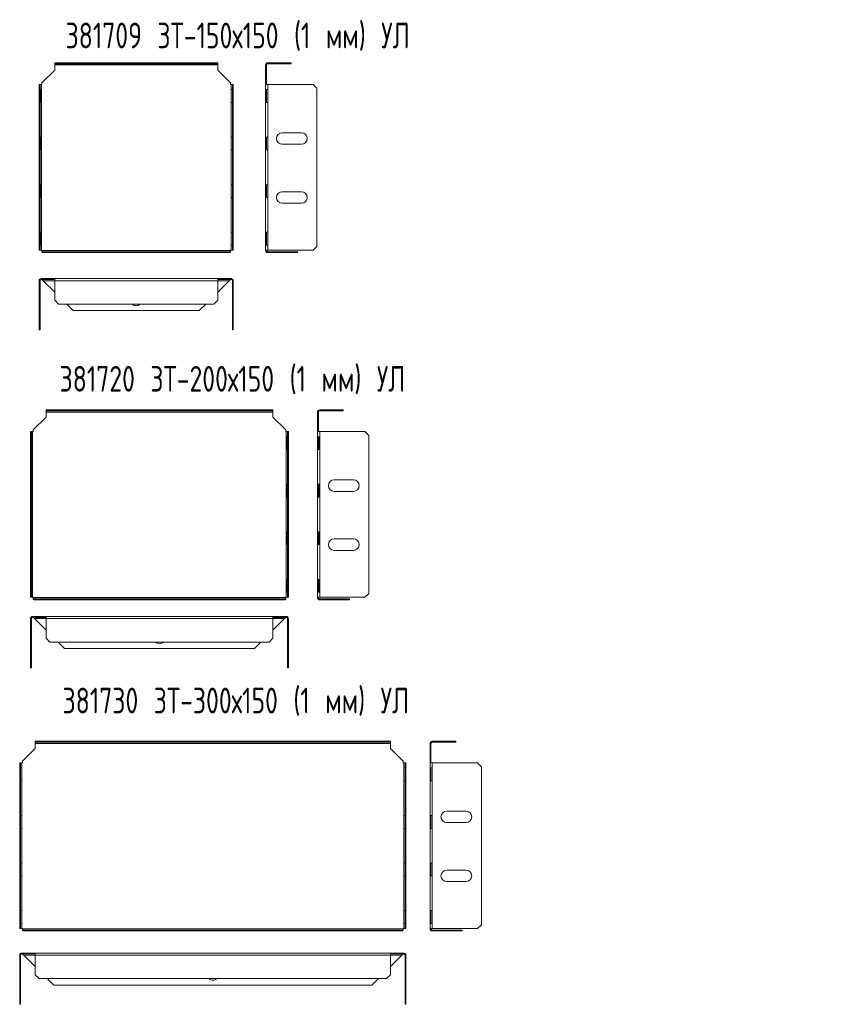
# Model space of a CAD drawing. Header units: millimetres. Extents: x 540 to 1228, y -1310 to 249.
# Tile 2 of 2: x 547 to 1180, y -519 to 249. Entities that reach past the tile are written whole.
import ezdxf

# ---------------------------------------------------------------- set-up
doc = ezdxf.new("R2010")
doc.units = ezdxf.units.MM
doc.styles.add('SLDTEXTSTYLE0', font='TXT', dxfattribs={"width": 0.7, "bigfont": 'bigfont'})

msp = doc.modelspace()

# ---------------------------------------------------------------- linework, layer by layer
at = {"color": 7, "linetype": 'Continuous', "lineweight": 15}
for p, q in [((574.81, 214.62), (574.81, 215.32)), ((574.81, 215.32), (577.81, 215.32)), ((577.81, 215.32), (577.81, 214.62)), ((698.93, 215.32), (577.81, 215.32)), ((698.93, 214.62), (698.93, 215.32)), ((698.93, 215.32), (701.93, 215.32)), ((701.93, 215.32), (701.93, 214.62)), ((740.98, 215.32), (740.98, 214.62)), ((756.28, 215.32), (740.98, 215.32)), ((756.28, 214.62), (756.28, 215.32)), ((756.28, 215.32), (759.28, 215.32)), ((759.28, 215.32), (759.28, 214.62)), ((574.81, 209.68), (564.81, 199.68)), ((577.81, 214.62), (574.81, 214.62)), ((574.81, 214.62), (574.81, 213.62)), ((701.93, 213.62), (574.81, 213.62)), ((574.81, 213.62), (574.81, 209.68)), ((698.93, 214.62), (577.81, 214.62)), ((701.93, 214.62), (698.93, 214.62)), ((701.93, 213.62), (701.93, 214.62)), ((701.93, 209.68), (701.93, 213.62)), ((711.93, 199.68), (701.93, 209.68)), ((739.28, 213.62), (739.98, 213.62)), ((739.28, 213.62), (739.28, 209.68)), ((739.98, 209.68), (739.28, 209.68)), ((739.28, 209.68), (739.28, 199.68)), ((739.98, 213.62), (739.98, 209.68)), ((739.98, 209.68), (739.98, 199.68)), ((756.28, 214.62), (740.98, 214.62)), ((759.28, 214.62), (756.28, 214.62)), ((564.81, 199.68), (564.81, 198.43)), ((711.93, 198.43), (711.93, 199.68)), ((739.98, 199.68), (739.28, 199.68)), ((739.28, 199.68), (739.28, 198.43)), ((739.98, 199.68), (739.98, 198.43)), ((562.67, 198.43), (563.37, 198.43)), ((562.67, 195.43), (562.67, 198.43)), ((563.37, 195.43), (562.67, 195.43)), ((562.67, 195.43), (562.67, 72.21)), ((563.37, 198.43), (563.37, 195.43)), ((564.37, 198.43), (563.37, 198.43)), ((563.37, 195.43), (563.37, 72.21)), ((563.37, 194.43), (564.32, 194.43)), ((563.37, 184.43), (563.37, 194.43)), ((564.29, 194.43), (564.29, 184.43)), ((564.32, 194.43), (564.32, 184.43)), ((564.37, 69.21), (564.37, 198.43)), ((564.81, 198.43), (564.37, 198.43)), ((712.37, 198.43), (711.93, 198.43)), ((712.37, 69.21), (712.37, 198.43)), ((713.37, 198.43), (712.37, 198.43)), ((712.41, 194.43), (713.36, 194.43)), ((712.41, 184.43), (712.41, 194.43)), ((712.44, 184.43), (712.44, 194.43)), ((713.36, 194.43), (713.36, 184.43)), ((713.37, 198.43), (714.07, 198.43)), ((713.37, 195.43), (713.37, 198.43)), ((714.07, 195.43), (713.37, 195.43)), ((713.37, 72.21), (713.37, 195.43)), ((714.07, 198.43), (714.07, 195.43)), ((714.07, 72.21), (714.07, 195.43)), ((739.28, 198.43), (740.98, 198.43)), ((739.28, 69.21), (739.28, 198.43)), ((740.91, 194.43), (739.28, 194.43)), ((739.28, 194.43), (739.28, 184.43)), ((739.98, 194.43), (739.98, 184.43)), ((740.91, 184.43), (740.91, 194.43)), ((740.98, 69.21), (740.98, 198.43)), ((740.98, 198.43), (776.28, 198.43)), ((779.28, 195.43), (776.28, 198.43)), ((779.28, 195.43), (779.28, 72.21)), ((564.32, 184.43), (563.37, 184.43)), ((713.36, 184.43), (712.41, 184.43)), ((739.28, 184.43), (740.91, 184.43)), ((563.37, 157.36), (564.32, 157.36)), ((563.37, 147.36), (563.37, 157.36)), ((564.29, 157.36), (564.29, 147.36)), ((564.32, 157.36), (564.32, 147.36)), ((712.41, 157.36), (713.36, 157.36)), ((712.41, 147.36), (712.41, 157.36)), ((712.44, 147.36), (712.44, 157.36)), ((713.36, 157.36), (713.36, 147.36)), ((740.91, 157.36), (739.28, 157.36)), ((739.28, 157.36), (739.28, 147.36)), ((739.98, 157.36), (739.98, 147.36)), ((740.91, 147.36), (740.91, 157.36)), ((752.28, 160.82), (767.28, 160.82)), ((564.32, 147.36), (563.37, 147.36)), ((713.36, 147.36), (712.41, 147.36)), ((739.28, 147.36), (740.91, 147.36)), ((767.28, 151.82), (752.28, 151.82)), ((563.37, 120.29), (564.32, 120.29)), ((563.37, 110.29), (563.37, 120.29)), ((564.29, 120.29), (564.29, 110.29)), ((564.32, 120.29), (564.32, 110.29)), ((712.41, 110.29), (712.41, 120.29)), ((712.41, 120.29), (713.36, 120.29)), ((712.44, 110.29), (712.44, 120.29)), ((713.36, 120.29), (713.36, 110.29)), ((740.91, 120.29), (739.28, 120.29)), ((739.28, 120.29), (739.28, 110.29)), ((739.98, 120.29), (739.98, 110.29)), ((740.91, 110.29), (740.91, 120.29)), ((564.32, 110.29), (563.37, 110.29)), ((713.36, 110.29), (712.41, 110.29)), ((739.28, 110.29), (740.91, 110.29)), ((752.28, 114.82), (767.28, 114.82)), ((767.28, 105.82), (752.28, 105.82)), ((563.37, 83.21), (564.32, 83.21)), ((563.37, 73.21), (563.37, 83.21)), ((564.29, 83.21), (564.29, 73.21)), ((564.32, 83.21), (564.32, 73.21)), ((712.41, 73.21), (712.41, 83.21)), ((712.41, 83.21), (713.36, 83.21)), ((712.44, 73.21), (712.44, 83.21)), ((713.36, 83.21), (713.36, 73.21)), ((740.91, 83.21), (739.28, 83.21)), ((739.28, 83.21), (739.28, 73.21)), ((739.98, 83.21), (739.98, 73.21)), ((740.91, 73.21), (740.91, 83.21)), ((562.67, 69.21), (562.67, 72.21)), ((562.67, 72.21), (563.37, 72.21)), ((563.37, 69.21), (562.67, 69.21)), ((564.32, 73.21), (563.37, 73.21)), ((563.37, 72.21), (563.37, 69.21)), ((563.37, 69.21), (564.37, 69.21)), ((564.37, 69.21), (564.81, 69.21)), ((564.81, 69.21), (564.81, 69.02)), ((711.93, 69.21), (712.37, 69.21)), ((711.93, 69.02), (711.93, 69.21)), ((712.37, 69.21), (713.37, 69.21)), ((713.36, 73.21), (712.41, 73.21)), ((713.37, 72.21), (714.07, 72.21)), ((713.37, 69.21), (713.37, 72.21)), ((714.07, 69.21), (713.37, 69.21)), ((714.07, 72.21), (714.07, 69.21)), ((739.28, 73.21), (740.91, 73.21)), ((740.98, 69.21), (739.28, 69.21)), ((739.28, 69.21), (739.28, 69.02)), ((739.98, 69.21), (739.98, 69.02)), ((776.28, 69.21), (740.98, 69.21)), ((776.28, 69.21), (779.28, 72.21)), ((711.93, 69.02), (564.81, 69.02)), ((564.81, 69.02), (564.81, 68.32)), ((564.81, 67.82), (564.81, 68.32)), ((565.87, 68.02), (589.17, 68.02)), ((565.87, 67.32), (565.87, 68.02)), ((565.87, 67.32), (589.17, 67.32)), ((589.17, 68.02), (589.17, 67.32)), ((589.17, 68.02), (687.57, 68.02)), ((589.17, 67.32), (687.57, 67.32)), ((687.57, 68.02), (687.57, 67.32)), ((687.57, 68.02), (710.87, 68.02)), ((687.57, 67.32), (710.87, 67.32)), ((710.87, 68.02), (710.87, 67.32)), ((711.93, 68.32), (711.93, 69.02)), ((711.93, 67.82), (711.93, 68.32)), ((739.28, 69.02), (739.98, 69.02)), ((739.78, 67.82), (740.28, 68.32)), ((740.98, 67.32), (740.98, 68.02)), ((740.98, 68.02), (764.28, 68.02)), ((740.98, 67.32), (764.28, 67.32)), ((764.28, 68.02), (764.28, 67.32)), ((564.37, 47.12), (564.37, 46.42)), ((564.81, 47.12), (564.37, 47.12)), ((564.81, 46.42), (564.37, 46.42)), ((564.81, 46.42), (564.81, 47.12)), ((574.81, 47.12), (564.81, 47.12)), ((574.81, 46.42), (564.81, 46.42)), ((564.81, 46.42), (564.81, 46.13)), ((701.93, 47.12), (574.81, 47.12)), ((574.81, 45.42), (574.81, 47.12)), ((701.93, 47.12), (701.93, 45.42)), ((711.93, 47.12), (701.93, 47.12)), ((711.93, 46.42), (701.93, 46.42)), ((711.93, 46.42), (711.93, 47.12)), ((712.37, 47.12), (711.93, 47.12)), ((712.37, 46.42), (711.93, 46.42)), ((711.93, 46.13), (711.93, 46.42)), ((712.37, 47.12), (712.37, 46.42)), ((562.67, 45.42), (563.37, 45.42)), ((562.67, 45.42), (562.67, 10.12)), ((563.37, 45.42), (563.37, 10.12)), ((574.81, 45.42), (565.87, 45.42)), ((565.87, 45.42), (574.81, 36.48)), ((701.93, 45.42), (574.81, 45.42)), ((574.81, 30.12), (574.81, 45.42)), ((701.93, 45.42), (701.93, 30.12)), ((710.87, 45.42), (701.93, 45.42)), ((701.93, 36.48), (710.87, 45.42)), ((714.07, 45.42), (713.37, 45.42)), ((713.37, 10.12), (713.37, 45.42)), ((714.07, 10.12), (714.07, 45.42)), ((574.81, 30.12), (577.81, 27.12)), ((698.93, 27.12), (577.81, 27.12)), ((584.17, 27.12), (589.17, 22.12)), ((687.57, 22.12), (692.57, 27.12)), ((698.93, 27.12), (701.93, 30.12)), ((589.17, 22.12), (687.57, 22.12)), ((562.67, 10.12), (563.37, 10.12)), ((562.67, 7.12), (562.67, 10.12)), ((563.37, 10.12), (563.37, 7.12)), ((713.37, 10.12), (714.07, 10.12)), ((713.37, 7.12), (713.37, 10.12)), ((714.07, 10.12), (714.07, 7.12)), ((563.37, 7.12), (562.67, 7.12)), ((714.07, 7.12), (713.37, 7.12)), ((568.02, -61.01), (558.02, -71.01)), ((568.02, -56.08), (568.02, -55.38)), ((568.02, -55.38), (571.02, -55.38)), ((571.02, -56.08), (568.02, -56.08)), ((568.02, -56.08), (568.02, -57.08)), ((744.93, -57.08), (568.02, -57.08)), ((568.02, -57.08), (568.02, -61.01)), ((571.02, -55.38), (571.02, -56.08)), ((741.93, -55.38), (571.02, -55.38)), ((741.93, -56.08), (571.02, -56.08)), ((741.93, -56.08), (741.93, -55.38)), ((741.93, -55.38), (744.93, -55.38)), ((744.93, -56.08), (741.93, -56.08)), ((744.93, -55.38), (744.93, -56.08)), ((744.93, -57.08), (744.93, -56.08)), ((744.93, -61.01), (744.93, -57.08)), ((754.93, -71.01), (744.93, -61.01)), ((779.72, -57.08), (780.42, -57.08)), ((779.72, -57.08), (779.72, -61.01)), ((780.42, -61.01), (779.72, -61.01)), ((779.72, -61.01), (779.72, -71.01)), ((780.42, -57.08), (780.42, -61.01)), ((780.42, -61.01), (780.42, -71.01)), ((781.42, -55.38), (781.42, -56.08)), ((796.72, -55.38), (781.42, -55.38)), ((796.72, -56.08), (781.42, -56.08)), ((796.72, -56.08), (796.72, -55.38)), ((796.72, -55.38), (799.72, -55.38)), ((799.72, -56.08), (796.72, -56.08)), ((799.72, -55.38), (799.72, -56.08)), ((555.88, -72.26), (556.58, -72.26)), ((555.88, -75.26), (555.88, -72.26)), ((556.58, -75.26), (555.88, -75.26)), ((555.88, -75.26), (555.88, -198.48)), ((556.58, -72.26), (556.58, -75.26)), ((557.58, -72.26), (556.58, -72.26)), ((556.58, -75.26), (556.58, -198.48)), ((556.58, -76.26), (557.54, -76.26)), ((556.58, -86.26), (556.58, -76.26)), ((557.51, -76.26), (557.51, -86.26)), ((557.54, -76.26), (557.54, -86.26)), ((557.58, -201.48), (557.58, -72.26)), ((558.02, -72.26), (557.58, -72.26)), ((558.02, -71.01), (558.02, -72.26)), ((754.93, -72.26), (754.93, -71.01)), ((755.37, -72.26), (754.93, -72.26)), ((755.37, -201.48), (755.37, -72.26)), ((756.37, -72.26), (755.37, -72.26)), ((755.42, -76.26), (756.37, -76.26)), ((755.42, -86.26), (755.42, -76.26)), ((755.45, -86.26), (755.45, -76.26)), ((756.37, -72.26), (757.07, -72.26)), ((756.37, -75.26), (756.37, -72.26)), ((757.07, -75.26), (756.37, -75.26)), ((756.37, -198.48), (756.37, -75.26)), ((756.37, -76.26), (756.37, -86.26)), ((757.07, -72.26), (757.07, -75.26)), ((757.07, -198.48), (757.07, -75.26)), ((780.42, -71.01), (779.72, -71.01)), ((779.72, -71.01), (779.72, -72.26)), ((779.72, -72.26), (781.42, -72.26)), ((779.72, -201.48), (779.72, -72.26)), ((781.34, -76.26), (779.72, -76.26)), ((779.72, -76.26), (779.72, -86.26)), ((780.42, -71.01), (780.42, -72.26)), ((780.42, -76.26), (780.42, -86.26)), ((781.34, -86.26), (781.34, -76.26)), ((781.42, -201.48), (781.42, -72.26)), ((781.42, -72.26), (816.72, -72.26)), ((819.72, -75.26), (816.72, -72.26)), ((819.72, -75.26), (819.72, -198.48)), ((557.54, -86.26), (556.58, -86.26)), ((756.37, -86.26), (755.42, -86.26)), ((779.72, -86.26), (781.34, -86.26)), ((556.58, -113.34), (557.54, -113.34)), ((556.58, -123.34), (556.58, -113.34)), ((557.51, -113.34), (557.51, -123.34)), ((557.54, -113.34), (557.54, -123.34)), ((755.42, -113.34), (756.37, -113.34)), ((755.42, -123.34), (755.42, -113.34)), ((755.45, -123.34), (755.45, -113.34)), ((756.37, -113.34), (756.37, -123.34)), ((781.34, -113.34), (779.72, -113.34)), ((779.72, -113.34), (779.72, -123.34)), ((780.42, -113.34), (780.42, -123.34)), ((781.34, -123.34), (781.34, -113.34)), ((792.72, -109.87), (807.72, -109.87)), ((807.72, -118.87), (792.72, -118.87)), ((557.54, -123.34), (556.58, -123.34)), ((756.37, -123.34), (755.42, -123.34)), ((779.72, -123.34), (781.34, -123.34)), ((556.58, -150.41), (557.54, -150.41)), ((556.58, -160.41), (556.58, -150.41)), ((557.51, -150.41), (557.51, -160.41)), ((557.54, -150.41), (557.54, -160.41)), ((755.42, -160.41), (755.42, -150.41)), ((755.42, -150.41), (756.37, -150.41)), ((755.45, -160.41), (755.45, -150.41)), ((756.37, -150.41), (756.37, -160.41)), ((781.34, -150.41), (779.72, -150.41)), ((779.72, -150.41), (779.72, -160.41)), ((780.42, -150.41), (780.42, -160.41)), ((781.34, -160.41), (781.34, -150.41)), ((557.54, -160.41), (556.58, -160.41)), ((756.37, -160.41), (755.42, -160.41)), ((779.72, -160.41), (781.34, -160.41)), ((792.72, -155.87), (807.72, -155.87)), ((807.72, -164.87), (792.72, -164.87)), ((556.58, -187.48), (557.54, -187.48)), ((556.58, -197.48), (556.58, -187.48)), ((557.51, -187.48), (557.51, -197.48)), ((557.54, -187.48), (557.54, -197.48)), ((755.42, -197.48), (755.42, -187.48)), ((755.42, -187.48), (756.37, -187.48)), ((755.45, -197.48), (755.45, -187.48)), ((756.37, -187.48), (756.37, -197.48)), ((781.34, -187.48), (779.72, -187.48)), ((779.72, -187.48), (779.72, -197.48)), ((780.42, -187.48), (780.42, -197.48)), ((781.34, -197.48), (781.34, -187.48)), ((555.88, -201.48), (555.88, -198.48)), ((555.88, -198.48), (556.58, -198.48)), ((557.54, -197.48), (556.58, -197.48)), ((556.58, -198.48), (556.58, -201.48)), ((756.37, -197.48), (755.42, -197.48)), ((756.37, -198.48), (757.07, -198.48)), ((756.37, -201.48), (756.37, -198.48)), ((757.07, -198.48), (757.07, -201.48)), ((779.72, -197.48), (781.34, -197.48)), ((816.72, -201.48), (819.72, -198.48)), ((556.58, -201.48), (555.88, -201.48)), ((556.58, -201.48), (557.58, -201.48)), ((557.58, -201.48), (558.02, -201.48)), ((558.02, -201.48), (558.02, -201.67)), ((754.93, -201.67), (558.02, -201.67)), ((558.02, -201.67), (558.02, -202.38)), ((558.02, -202.88), (558.02, -202.38)), ((559.08, -203.37), (559.08, -202.67)), ((559.08, -202.67), (582.38, -202.67)), ((559.08, -203.37), (582.38, -203.37)), ((582.38, -202.67), (582.38, -203.37)), ((582.38, -202.67), (730.57, -202.67)), ((582.38, -203.37), (730.57, -203.37)), ((730.57, -202.67), (730.57, -203.37)), ((730.57, -202.67), (753.87, -202.67)), ((730.57, -203.37), (753.87, -203.37)), ((753.87, -202.67), (753.87, -203.37)), ((754.93, -201.48), (755.37, -201.48)), ((754.93, -201.67), (754.93, -201.48)), ((754.93, -202.38), (754.93, -201.67)), ((754.93, -202.88), (754.93, -202.38)), ((755.37, -201.48), (756.37, -201.48)), ((757.07, -201.48), (756.37, -201.48)), ((781.42, -201.48), (779.72, -201.48)), ((779.72, -201.48), (779.72, -201.67)), ((779.72, -201.67), (780.42, -201.67)), ((780.22, -202.88), (780.71, -202.38)), ((780.42, -201.48), (780.42, -201.67)), ((816.72, -201.48), (781.42, -201.48)), ((781.42, -203.37), (781.42, -202.67)), ((781.42, -202.67), (804.72, -202.67)), ((781.42, -203.37), (804.72, -203.37)), ((804.72, -202.67), (804.72, -203.37)), ((555.88, -218.11), (556.58, -218.11)), ((555.88, -218.11), (555.88, -253.41)), ((556.58, -218.11), (556.58, -253.41)), ((557.58, -216.41), (557.58, -217.11)), ((558.02, -216.41), (557.58, -216.41)), ((558.02, -217.11), (557.58, -217.11)), ((558.02, -217.11), (558.02, -216.41)), ((568.02, -216.41), (558.02, -216.41)), ((568.02, -217.11), (558.02, -217.11)), ((558.02, -217.11), (558.02, -217.41)), ((568.02, -218.11), (559.08, -218.11)), ((559.08, -218.11), (568.02, -227.05)), ((744.93, -216.41), (568.02, -216.41)), ((568.02, -218.11), (568.02, -216.41)), ((744.93, -218.11), (568.02, -218.11)), ((568.02, -233.41), (568.02, -218.11)), ((744.93, -216.41), (744.93, -218.11)), ((754.93, -216.41), (744.93, -216.41)), ((754.93, -217.11), (744.93, -217.11)), ((744.93, -218.11), (744.93, -233.41)), ((753.87, -218.11), (744.93, -218.11)), ((744.93, -227.05), (753.87, -218.11)), ((754.93, -217.11), (754.93, -216.41)), ((755.37, -216.41), (754.93, -216.41)), ((755.37, -217.11), (754.93, -217.11)), ((754.93, -217.41), (754.93, -217.11)), ((755.37, -216.41), (755.37, -217.11)), ((757.07, -218.11), (756.37, -218.11)), ((756.37, -253.41), (756.37, -218.11)), ((757.07, -253.41), (757.07, -218.11)), ((568.02, -233.41), (571.02, -236.41)), ((741.93, -236.41), (571.02, -236.41)), ((577.38, -236.41), (582.38, -241.41)), ((730.57, -241.41), (735.57, -236.41)), ((741.93, -236.41), (744.93, -233.41)), ((582.38, -241.41), (730.57, -241.41)), ((555.88, -253.41), (556.58, -253.41)), ((555.88, -256.41), (555.88, -253.41)), ((556.58, -256.41), (555.88, -256.41)), ((556.58, -253.41), (556.58, -256.41)), ((756.37, -253.41), (757.07, -253.41)), ((756.37, -256.41), (756.37, -253.41)), ((757.07, -256.41), (756.37, -256.41)), ((757.07, -253.41), (757.07, -256.41)), ((559.63, -314.4), (559.63, -313.7)), ((559.63, -313.7), (562.63, -313.7)), ((562.63, -314.4), (559.63, -314.4)), ((559.63, -314.4), (559.63, -315.4)), ((562.63, -313.7), (562.63, -314.4)), ((833.54, -313.7), (562.63, -313.7)), ((833.54, -314.4), (562.63, -314.4)), ((833.54, -314.4), (833.54, -313.7)), ((833.54, -313.7), (836.54, -313.7)), ((836.54, -314.4), (833.54, -314.4)), ((836.54, -313.7), (836.54, -314.4)), ((836.54, -315.4), (836.54, -314.4)), ((869.22, -313.7), (869.22, -314.4)), ((884.52, -313.7), (869.22, -313.7)), ((884.52, -314.4), (869.22, -314.4)), ((884.52, -314.4), (884.52, -313.7)), ((884.52, -313.7), (887.52, -313.7)), ((887.52, -314.4), (884.52, -314.4)), ((887.52, -313.7), (887.52, -314.4)), ((559.63, -319.34), (549.63, -329.34)), ((836.54, -315.4), (559.63, -315.4)), ((559.63, -315.4), (559.63, -319.34)), ((836.54, -319.34), (836.54, -315.4)), ((846.54, -329.34), (836.54, -319.34)), ((867.52, -315.4), (868.22, -315.4)), ((867.52, -315.4), (867.52, -319.34)), ((868.22, -319.34), (867.52, -319.34)), ((867.52, -319.34), (867.52, -329.34)), ((868.22, -315.4), (868.22, -319.34)), ((868.22, -319.34), (868.22, -329.34)), ((549.63, -329.34), (549.63, -330.59)), ((846.54, -330.59), (846.54, -329.34)), ((868.22, -329.34), (867.52, -329.34)), ((867.52, -329.34), (867.52, -330.59)), ((868.22, -329.34), (868.22, -330.59)), ((547.49, -330.59), (548.19, -330.59)), ((547.49, -333.59), (547.49, -330.59)), ((548.19, -333.59), (547.49, -333.59)), ((547.49, -333.59), (547.49, -456.81)), ((548.19, -330.59), (548.19, -333.59)), ((549.19, -330.59), (548.19, -330.59)), ((548.19, -333.59), (548.19, -456.81)), ((548.19, -334.59), (549.14, -334.59)), ((548.19, -344.59), (548.19, -334.59)), ((549.11, -334.59), (549.11, -344.59)), ((549.14, -334.59), (549.14, -344.59)), ((549.19, -459.81), (549.19, -330.59)), ((549.63, -330.59), (549.19, -330.59)), ((846.98, -330.59), (846.54, -330.59)), ((846.98, -459.81), (846.98, -330.59)), ((847.98, -330.59), (846.98, -330.59)), ((847.02, -334.59), (847.98, -334.59)), ((847.02, -344.59), (847.02, -334.59)), ((847.05, -344.59), (847.05, -334.59)), ((847.98, -330.59), (848.68, -330.59)), ((847.98, -333.59), (847.98, -330.59)), ((848.68, -333.59), (847.98, -333.59)), ((847.98, -456.81), (847.98, -333.59)), ((847.98, -334.59), (847.98, -344.59)), ((848.68, -330.59), (848.68, -333.59)), ((848.68, -456.81), (848.68, -333.59)), ((867.52, -330.59), (869.22, -330.59)), ((867.52, -459.81), (867.52, -330.59)), ((869.15, -334.59), (867.53, -334.59)), ((867.53, -334.59), (867.53, -344.59)), ((868.22, -334.59), (868.22, -344.59)), ((869.15, -344.59), (869.15, -334.59)), ((869.22, -459.81), (869.22, -330.59)), ((869.22, -330.59), (904.52, -330.59)), ((907.52, -333.59), (904.52, -330.59)), ((907.52, -333.59), (907.52, -456.81)), ((549.14, -344.59), (548.19, -344.59)), ((847.98, -344.59), (847.02, -344.59)), ((867.53, -344.59), (869.15, -344.59)), ((880.52, -368.2), (895.52, -368.2)), ((548.19, -371.66), (549.14, -371.66)), ((548.19, -381.66), (548.19, -371.66)), ((549.11, -371.66), (549.11, -381.66)), ((549.14, -371.66), (549.14, -381.66)), ((847.02, -371.66), (847.98, -371.66)), ((847.02, -381.66), (847.02, -371.66)), ((847.05, -381.66), (847.05, -371.66)), ((847.98, -371.66), (847.98, -381.66)), ((869.15, -371.66), (867.53, -371.66)), ((867.53, -371.66), (867.53, -381.66)), ((868.22, -371.66), (868.22, -381.66)), ((869.15, -381.66), (869.15, -371.66)), ((549.14, -381.66), (548.19, -381.66)), ((847.98, -381.66), (847.02, -381.66)), ((867.53, -381.66), (869.15, -381.66)), ((895.52, -377.2), (880.52, -377.2)), ((548.19, -408.73), (549.14, -408.73)), ((548.19, -418.73), (548.19, -408.73)), ((549.11, -408.73), (549.11, -418.73)), ((549.14, -408.73), (549.14, -418.73)), ((847.02, -418.73), (847.02, -408.73)), ((847.02, -408.73), (847.98, -408.73)), ((847.05, -418.73), (847.05, -408.73)), ((847.98, -408.73), (847.98, -418.73)), ((869.15, -408.73), (867.53, -408.73)), ((867.53, -408.73), (867.53, -418.73)), ((868.22, -408.73), (868.22, -418.73)), ((869.15, -418.73), (869.15, -408.73)), ((880.52, -414.2), (895.52, -414.2)), ((549.14, -418.73), (548.19, -418.73)), ((847.98, -418.73), (847.02, -418.73)), ((867.53, -418.73), (869.15, -418.73)), ((895.52, -423.2), (880.52, -423.2)), ((548.19, -445.81), (549.14, -445.81)), ((548.19, -455.81), (548.19, -445.81)), ((549.11, -445.81), (549.11, -455.81)), ((549.14, -445.81), (549.14, -455.81)), ((847.02, -455.81), (847.02, -445.81)), ((847.02, -445.81), (847.98, -445.81)), ((847.05, -455.81), (847.05, -445.81)), ((847.98, -445.81), (847.98, -455.81)), ((869.15, -445.81), (867.53, -445.81)), ((867.53, -445.81), (867.53, -455.81)), ((868.22, -445.81), (868.22, -455.81)), ((869.15, -455.81), (869.15, -445.81)), ((547.49, -459.81), (547.49, -456.81)), ((547.49, -456.81), (548.19, -456.81)), ((548.19, -459.81), (547.49, -459.81)), ((549.14, -455.81), (548.19, -455.81)), ((548.19, -456.81), (548.19, -459.81)), ((548.19, -459.81), (549.19, -459.81)), ((549.19, -459.81), (549.63, -459.81)), ((549.63, -459.81), (549.63, -460)), ((846.54, -460), (549.63, -460)), ((549.63, -460), (549.63, -460.7)), ((846.54, -459.81), (846.98, -459.81)), ((846.54, -460), (846.54, -459.81)), ((846.54, -460.7), (846.54, -460)), ((846.98, -459.81), (847.98, -459.81)), ((847.98, -455.81), (847.02, -455.81)), ((847.98, -456.81), (848.68, -456.81)), ((847.98, -459.81), (847.98, -456.81)), ((848.68, -459.81), (847.98, -459.81)), ((848.68, -456.81), (848.68, -459.81)), ((869.22, -459.81), (867.52, -459.81)), ((867.52, -459.81), (867.52, -460)), ((867.52, -460), (868.22, -460)), ((867.53, -455.81), (869.15, -455.81)), ((868.22, -459.81), (868.22, -460)), ((904.52, -459.81), (869.22, -459.81)), ((904.52, -459.81), (907.52, -456.81)), ((549.63, -461.2), (549.63, -460.7)), ((550.69, -461.7), (550.69, -461)), ((550.69, -461), (573.99, -461)), ((550.69, -461.7), (573.99, -461.7)), ((573.99, -461), (573.99, -461.7)), ((573.99, -461), (822.18, -461)), ((573.99, -461.7), (822.18, -461.7)), ((822.18, -461), (822.18, -461.7)), ((822.18, -461), (845.48, -461)), ((822.18, -461.7), (845.48, -461.7)), ((845.48, -461), (845.48, -461.7)), ((846.54, -461.2), (846.54, -460.7)), ((868.02, -461.2), (868.52, -460.7)), ((869.22, -461.7), (869.22, -461)), ((869.22, -461), (892.52, -461)), ((869.22, -461.7), (892.52, -461.7)), ((892.52, -461), (892.52, -461.7)), ((547.49, -480.57), (548.19, -480.57)), ((547.49, -480.57), (547.49, -515.87)), ((548.19, -480.57), (548.19, -515.87)), ((549.19, -478.87), (549.19, -479.57)), ((549.63, -478.87), (549.19, -478.87)), ((549.63, -479.57), (549.19, -479.57)), ((549.63, -479.57), (549.63, -478.87)), ((559.63, -478.87), (549.63, -478.87)), ((559.63, -479.57), (549.63, -479.57)), ((549.63, -479.57), (549.63, -479.87)), ((559.63, -480.57), (550.69, -480.57)), ((550.69, -480.57), (559.63, -489.51)), ((836.54, -478.87), (559.63, -478.87)), ((559.63, -480.57), (559.63, -478.87)), ((836.54, -480.57), (559.63, -480.57)), ((559.63, -495.87), (559.63, -480.57)), ((836.54, -478.87), (836.54, -480.57)), ((846.54, -478.87), (836.54, -478.87)), ((846.54, -479.57), (836.54, -479.57)), ((836.54, -480.57), (836.54, -495.87)), ((845.48, -480.57), (836.54, -480.57)), ((836.54, -489.51), (845.48, -480.57)), ((846.54, -479.57), (846.54, -478.87)), ((846.98, -478.87), (846.54, -478.87)), ((846.98, -479.57), (846.54, -479.57)), ((846.54, -479.87), (846.54, -479.57)), ((846.98, -478.87), (846.98, -479.57)), ((848.68, -480.57), (847.98, -480.57)), ((847.98, -515.87), (847.98, -480.57)), ((848.68, -515.87), (848.68, -480.57)), ((559.63, -495.87), (562.63, -498.87)), ((833.54, -498.87), (562.63, -498.87)), ((568.99, -498.87), (573.99, -503.87)), ((822.18, -503.87), (827.18, -498.87)), ((833.54, -498.87), (836.54, -495.87)), ((573.99, -503.87), (822.18, -503.87)), ((547.49, -515.87), (548.19, -515.87)), ((547.49, -518.87), (547.49, -515.87)), ((548.19, -518.87), (547.49, -518.87)), ((548.19, -515.87), (548.19, -518.87)), ((847.98, -515.87), (848.68, -515.87)), ((847.98, -518.87), (847.98, -515.87)), ((848.68, -518.87), (847.98, -518.87)), ((848.68, -515.87), (848.68, -518.87))]:
    msp.add_line(p, q, dxfattribs=at)
for centre, radius, start, end in [((740.98, 213.62), 1.7, 90, 180), ((740.98, 213.62), 1, 90, 180), ((752.28, 156.32), 4.5, 90, 270), ((767.28, 156.32), 4.5, 270, 90), ((752.28, 110.32), 4.5, 90, 270), ((767.28, 110.32), 4.5, 270, 90), ((740.98, 69.02), 1.7, 180, 225), ((740.98, 69.02), 1, 180, 225), ((564.37, 45.42), 1.7, 90, 180), ((564.37, 45.42), 1, 90, 180), ((712.37, 45.42), 1.7, 0, 90), ((712.37, 45.42), 1, 0, 90), ((638.37, 29.87), 4, 223.43254, 316.56746), ((781.42, -57.08), 1.7, 90, 180), ((781.42, -57.08), 1, 90, 180), ((792.72, -114.37), 4.5, 90, 270), ((807.72, -114.37), 4.5, 270, 90), ((792.72, -160.37), 4.5, 90, 270), ((807.72, -160.37), 4.5, 270, 90), ((781.42, -201.67), 1.7, 180, 225), ((781.42, -201.67), 1, 180, 225), ((557.58, -218.11), 1.7, 90, 180), ((557.58, -218.11), 1, 90, 180), ((755.37, -218.11), 1.7, 0, 90), ((755.37, -218.11), 1, 360, 90), ((656.48, -233.66), 4, 223.43254, 316.56746), ((869.22, -315.4), 1.7, 90, 180), ((869.22, -315.4), 1, 90, 180), ((880.52, -372.7), 4.5, 90, 270), ((895.52, -372.7), 4.5, 270, 90), ((880.52, -418.7), 4.5, 90, 270), ((895.52, -418.7), 4.5, 270, 90), ((869.22, -460), 1.7, 180, 225), ((869.22, -460), 1, 180, 225), ((549.19, -480.57), 1.7, 90, 180), ((549.19, -480.57), 1, 90, 180), ((846.98, -480.57), 1.7, 0, 90), ((846.98, -480.57), 1, 0, 90), ((698.08, -496.12), 4, 223.43254, 316.56746)]:
    msp.add_arc(centre, radius, start, end, dxfattribs=at)
for points in [[(564.81, 68.32), (565.16, 68.13), (565.51, 68.02), (565.87, 68.02)], [(710.87, 68.02), (711.22, 68.02), (711.57, 68.13), (711.93, 68.32)], [(740.28, 68.32), (740.46, 68.13), (740.72, 68.02), (740.98, 68.02)], [(564.81, 46.13), (565.16, 45.94), (565.51, 45.68), (565.87, 45.42)], [(710.87, 45.42), (711.22, 45.68), (711.57, 45.94), (711.93, 46.13)], [(558.02, -202.38), (558.37, -202.57), (558.73, -202.67), (559.08, -202.67)], [(753.87, -202.67), (754.22, -202.67), (754.58, -202.57), (754.93, -202.38)], [(780.71, -202.38), (780.9, -202.57), (781.16, -202.67), (781.42, -202.67)], [(558.02, -217.41), (558.37, -217.59), (558.73, -217.85), (559.08, -218.11)], [(753.87, -218.11), (754.22, -217.85), (754.58, -217.59), (754.93, -217.41)], [(549.63, -460.7), (549.98, -460.89), (550.33, -461), (550.69, -461)], [(845.48, -461), (845.83, -461), (846.18, -460.89), (846.54, -460.7)], [(868.52, -460.7), (868.7, -460.89), (868.96, -461), (869.22, -461)], [(549.63, -479.87), (549.98, -480.05), (550.33, -480.31), (550.69, -480.57)], [(845.48, -480.57), (845.83, -480.31), (846.18, -480.05), (846.54, -479.87)]]:
    msp.add_open_spline(points, degree=3, dxfattribs=at)
for points in [[(564.81, 67.82), (564.98, 67.67), (565.16, 67.54), (565.51, 67.37), (565.69, 67.32), (565.87, 67.32)], [(710.87, 67.32), (711.04, 67.32), (711.22, 67.37), (711.57, 67.54), (711.75, 67.67), (711.93, 67.82)], [(739.78, 67.82), (739.94, 67.67), (740.13, 67.54), (740.54, 67.37), (740.76, 67.32), (740.98, 67.32)], [(558.02, -202.88), (558.2, -203.03), (558.37, -203.16), (558.73, -203.33), (558.9, -203.37), (559.08, -203.37)], [(753.87, -203.37), (754.05, -203.37), (754.22, -203.33), (754.58, -203.16), (754.75, -203.03), (754.93, -202.88)], [(780.22, -202.88), (780.37, -203.03), (780.56, -203.16), (780.97, -203.33), (781.2, -203.37), (781.42, -203.37)], [(549.63, -461.2), (549.8, -461.35), (549.98, -461.48), (550.33, -461.65), (550.51, -461.7), (550.69, -461.7)], [(845.48, -461.7), (845.65, -461.7), (845.83, -461.65), (846.18, -461.48), (846.36, -461.35), (846.54, -461.2)], [(868.02, -461.2), (868.18, -461.35), (868.37, -461.48), (868.78, -461.65), (869, -461.7), (869.22, -461.7)]]:
    msp.add_open_spline(points, degree=3, knots=[0, 0, 0, 0, 0.5, 0.5, 1, 1, 1, 1], dxfattribs=at)

# ---------------------------------------------------------------- texts
at = {"color": 7, "linetype": 'Continuous', "lineweight": 0, "char_height": 20, "attachment_point": 1, "style": 'SLDTEXTSTYLE0'}
for s, insert in [('381709 \\M+18448\\M+18453-150\\M+18487150 (1 \\M+1847D\\M+1847D) \\M+18454\\M+1844C', (583.27, 246.63)), ('381720 \\M+18448\\M+18453-200\\M+18487150 (1 \\M+1847D\\M+1847D) \\M+18454\\M+1844C', (578.58, -21.1)), ('381730 \\M+18448\\M+18453-300\\M+18487150 (1 \\M+1847D\\M+1847D) \\M+18454\\M+1844C', (580.91, -271.98))]:
    msp.add_mtext(s, dxfattribs=dict(at, insert=insert))

doc.saveas('drawing.dxf')
